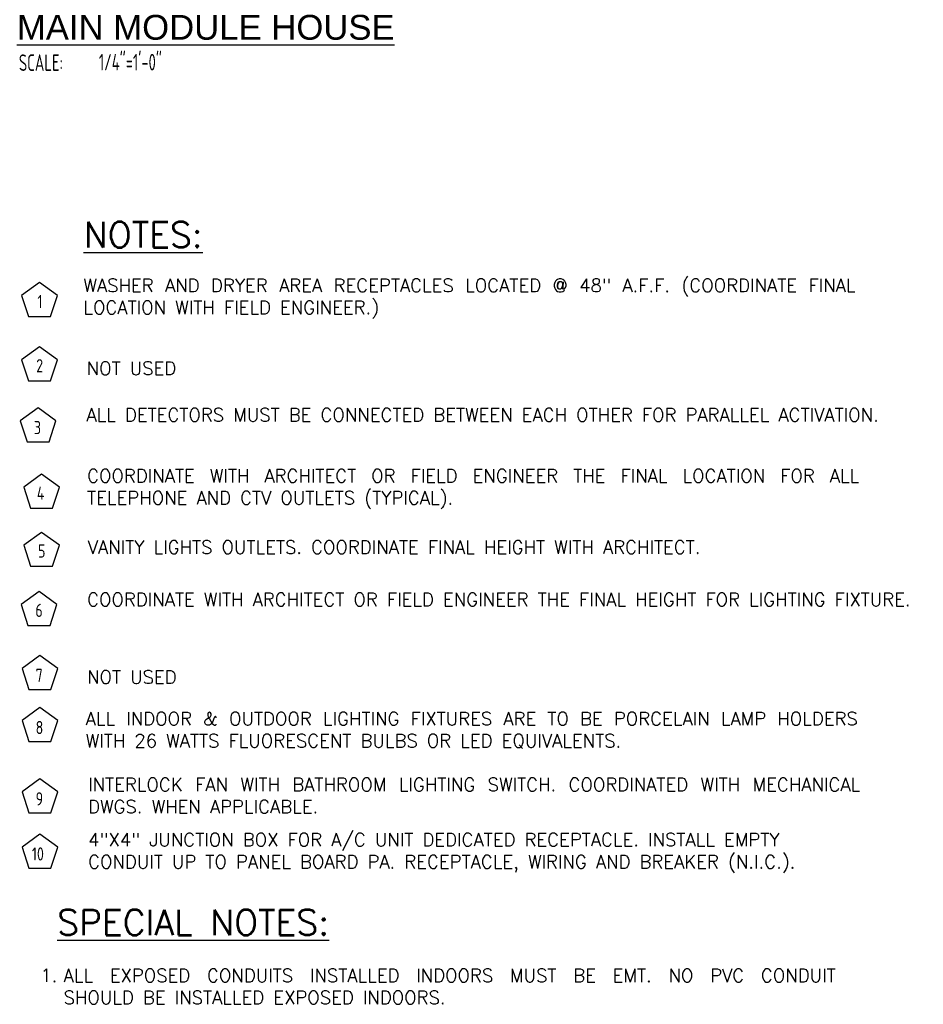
# Model space of a CAD drawing. Header units: inches. Extents: x 23373 to 33923, y 1540 to 5670.
# Tile 47 of 106: x 29203 to 29441, y 2164 to 2423. Entities that reach past the tile are written whole.
import ezdxf

# ---------------------------------------------------------------- set-up
doc = ezdxf.new("R2010")
doc.units = ezdxf.units.IN
doc.header["$LTSCALE"] = 2
doc.header["$MEASUREMENT"] = 0
doc.linetypes.add('HIDDEN2', pattern=[0.1875, 0.125, -0.0625])
doc.layers.add('DIM', color=4, linetype='CONTINUOUS', lineweight=13)
for name, color, linetype in [('EL-ANNO-TEXT', 4, 'CONTINUOUS'), ('G-SYMB', 1, 'CONTINUOUS'), ('RECEP-DIST', 120, 'HIDDEN2')]:
    doc.layers.add(name, color=color, linetype=linetype)
doc.styles.add('100-48', font='archstyl.shx', dxfattribs={"width": 0.9, "height": 4.8})
doc.styles.add('140ANNO', font='simplex.shx', dxfattribs={"height": 0.14})
doc.styles.add('LAR', font='arial.ttf', dxfattribs={"height": 0.25})
doc.styles.add('MED', font='archstyl.shx', dxfattribs={"width": 0.8, "height": 0.125})
doc.styles.get("Standard").update_dxf_attribs({"font": 'simplex.shx'})

# ---------------------------------------------------------------- blocks, each defined once
blk = doc.blocks.new('AINC-TITLE')
at = {"layer": 'G-SYMB', "color": 4, "linetype": 'Continuous', "style": 'MED', "width": 0.75}
blk.add_text('SCALE:', height=0.125, dxfattribs=at).set_placement((-0.8802, -0.3073))
at = {"layer": 'G-SYMB', "color": 1, "linetype": 'Continuous', "style": 'LAR'}
blk.add_attdef('%%UDRAWING-TITLE', (-0.8951, -0.0717), '', height=0.1875, dxfattribs=at)
at = {"layer": 'G-SYMB', "color": 4, "linetype": 'Continuous', "style": 'MED', "width": 0.75}
blk.add_attdef('SCALE', (-0.2765, -0.3036), '', height=0.125, dxfattribs=at)

msp = doc.modelspace()

# ---------------------------------------------------------------- linework, layer by layer
at = {"layer": 'RECEP-DIST', "linetype": 'Continuous'}
for points in [[(29207.9105407, 2354.21700377), (29203.20396804, 2350.79747857), (29205.00171883, 2345.26457057), (29210.81936258, 2345.26457057), (29212.61711337, 2350.79747857)], [(29207.9105407, 2337.24300831), (29203.20396804, 2333.82348311), (29205.00171883, 2328.29057511), (29210.81936258, 2328.29057511), (29212.61711337, 2333.82348311)], [(29207.52884152, 2321.13033011), (29202.82226886, 2317.71080491), (29204.62001965, 2312.17789691), (29210.4376634, 2312.17789691), (29212.23541419, 2317.71080491)], [(29208.4538346, 2303.65034718), (29203.74726193, 2300.23082198), (29205.54501272, 2294.69791398), (29211.36265647, 2294.69791398), (29213.16040726, 2300.23082198)], [(29208.4538346, 2288.31477306), (29203.74726193, 2284.89524786), (29205.54501272, 2279.36233986), (29211.36265647, 2279.36233986), (29213.16040726, 2284.89524786)], [(29207.7883785, 2272.72024377), (29203.08180584, 2269.30071857), (29204.87955663, 2263.76781057), (29210.69720038, 2263.76781057), (29212.49495117, 2269.30071857)], [(29208.01839853, 2255.84129041), (29203.31182586, 2252.42176521), (29205.10957665, 2246.88885721), (29210.9272204, 2246.88885721), (29212.72497119, 2252.42176521)], [(29208.01839853, 2242.10092478), (29203.31182586, 2238.68139958), (29205.10957665, 2233.14849158), (29210.9272204, 2233.14849158), (29212.72497119, 2238.68139958)], [(29208.01839853, 2223.28790977), (29203.31182586, 2219.86838457), (29205.10957665, 2214.33547657), (29210.9272204, 2214.33547657), (29212.72497119, 2219.86838457)], [(29208.01839853, 2208.76946762), (29203.31182586, 2205.34994242), (29205.10957665, 2199.81703442), (29210.9272204, 2199.81703442), (29212.72497119, 2205.34994242)]]:
    msp.add_lwpolyline(points, close=True, dxfattribs=at)

# ---------------------------------------------------------------- block references
at = {"layer": 'DIM', "xscale": 34.92963946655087, "yscale": 34.92963946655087, "zscale": 34.92963946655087}
msp.add_blockref('AINC-TITLE', (29233.2182143, 2420.70445285), dxfattribs=at).add_auto_attribs({'%%UDRAWING-TITLE': '%%UMAIN MODULE HOUSE', 'SCALE': '1/4"=1\'-0"'})

# ---------------------------------------------------------------- texts
at = {"layer": 'EL-ANNO-TEXT', "color": 5, "linetype": 'Continuous', "style": '140ANNO'}
for s, p in [('%%UNOTES:', (29219.56011659, 2363.42031079)), ('%%USPECIAL NOTES:', (29212.56986798, 2182.11105324))]:
    msp.add_text(s, height=6.72, dxfattribs=at).set_placement(p)
at = {"layer": 'EL-ANNO-TEXT', "style": '100-48', "width": 0.9}
for s, height, p in [('1', 3.48769622, (29207.36695349, 2347.41104875)), ('2', 3.48769622, (29207.02960676, 2330.48954875)), ('3', 3.48769622, (29206.44652611, 2314.20000522)), ('4', 3.48769622, (29207.21536476, 2296.9168465)), ('5', 3.48769622, (29207.53607742, 2281.65298134)), ('6', 3.48769622, (29206.83016598, 2266.00230935)), ('7', 3.48769622, (29206.89599046, 2248.85754551)), ('8', 3.48769622, (29206.89599046, 2235.11717988)), ('9', 3.48769622, (29206.89599046, 2216.30416487)), ('10', 3.487696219, (29205.90453332, 2201.78572272))]:
    msp.add_text(s, height=height, dxfattribs=at).set_placement(p)
at = {"layer": 'EL-ANNO-TEXT', "linetype": 'Continuous', "width": 220.6286018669, "attachment_point": 1}
for s, insert, char_height in [('\\pxqj;WASHER AND DRYER AREA RECEPTACLES LOCATED @ 48" A.F.F. (COORDINATE FINAL LOCATION WITH FIELD ENGINEER.)', (29219.47581078, 2355.17519878), 3.48769621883), ('\\pxqj;NOT USED', (29220.35260458, 2333.3157097), 3.4876962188), ('\\pxqj;ALL DETECTORS MUST BE CONNECTED BETWEEN EACH OTHER FOR PARALLEL ACTIVATION.', (29220.28584092, 2321.04017118), 3.4876962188), ('\\pxqj;COORDINATE WITH ARCHITECT OR FIELD ENGINEER THE FINAL LOCATION FOR ALL TELEPHONE AND CTV OUTLETS (TYPICAL).', (29220.46046241, 2304.96399307), 3.48769621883), ('VANITY LIGHTS OUTLETS. COORDINATE FINAL HEIGHT WITH ARCHITECT.', (29220.63912828, 2286.17792723), 3.4876962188), ('\\pxqj;COORDINATE WITH ARCHITECT OR FIELD ENGINEER THE FINAL HEIGHT FOR LIGHTING FIXTURE.', (29220.46046241, 2272.33074728), 3.4876962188), ('\\pxqj;NOT USED', (29220.46046241, 2251.9139918), 3.4876962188), ('\\pxqj;ALL INDOOR & OUTDOOR LIGHTING FIXTURES ARE TO BE PORCELAIN LAMP HOLDERS WITH 26 WATTS FLUORESCENT BULBS OR LED EQUIVALENTS. ', (29220.08033357, 2240.93642872), 3.48769621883), ('\\pxqj;INTERLOCK FAN WITH BATHROOM LIGHTING SWITCH. COORDINATED WITH MECHANICAL DWGS. WHEN APPLICABLE.', (29220.72264811, 2223.55004001), 3.48769621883), ('4"X4" JUNCTION BOX FOR A/C UNIT DEDICATED RECEPTACLE. INSTALL EMPTY CONDUIT UP TO PANEL BOARD PA. RECEPTACLE, WIRING AND BREAKER (N.I.C.).', (29220.72264811, 2209.03159787), 3.48769621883), ('\\pxqj;1.', (29208.12434239, 2173.2598857), 3.487696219), ('\\pxqj;ALL EXPOSED CONDUITS INSTALLED INDOORS MUST BE EMT. NO PVC CONDUIT SHOULD BE INSTALLED EXPOSED INDOORS. ', (29214.25943422, 2173.24702773), 3.48769621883)]:
    msp.add_mtext(s, dxfattribs=dict(at, insert=insert, char_height=char_height))

doc.saveas('drawing.dxf')
